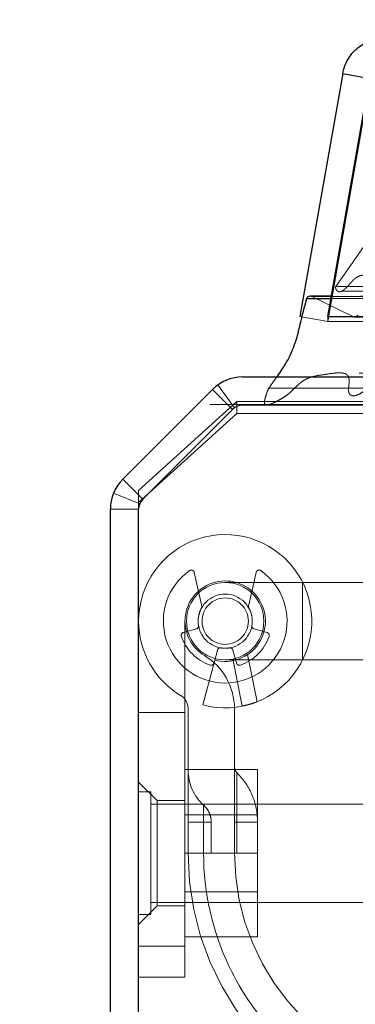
# Model space of a CAD drawing. Header units: inches. Extents: x 0.2 to 10.8, y 0.2 to 8.2.
# Tile 6 of 123: x 2.8275 to 2.8987, y 1.8731 to 2.0819. Entities that reach past the tile are written whole.
import ezdxf

# ---------------------------------------------------------------- set-up
doc = ezdxf.new("R2010")
doc.units = ezdxf.units.IN
doc.header["$MEASUREMENT"] = 0
doc.linetypes.add('HIDDEN', pattern=[0.07500000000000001, 0.05, -0.025])
doc.layers.add('DIMENSIONS', color=140, linetype='Continuous')
doc.styles.add('SLDTEXTSTYLE0', font='TXT', dxfattribs={"width": 0.7})
doc.dimstyles.new('SLDDIMSTYLE1', dxfattribs={"dimtxt": 0.0849609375, "dimasz": 0.13, "dimexe": 0, "dimexo": 0.0625, "dimgap": 0.021240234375, "dimtad": 0, "dimtih": 1, "dimtoh": 1, "dimlfac": 12, "dimrnd": 1e-09, "dimzin": 12, "dimdsep": 46, "dimtxsty": 'SLDTEXTSTYLE0', "dimsah": 1, "dimcen": 0.09, "dimadec": 0, "dimazin": 3, "dimtfac": 1, "dimtmove": 0, "dimatfit": 0, "dimfxl": 0, "dimfrac": 2, "dimtolj": 1, "dimtzin": 12, "dimarcsym": 0})

# ---------------------------------------------------------------- blocks, each defined once
blk = doc.blocks.new('_D_23')
at = {"layer": 'DIMENSIONS'}
for p, q in [((2.729267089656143, 2.006167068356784), (2.729267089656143, 2.256167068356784)), ((2.824831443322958, 2.006167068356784), (2.604267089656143, 2.006167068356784)), ((2.872309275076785, 1.846111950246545), (2.604267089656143, 1.846111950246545)), ((2.729267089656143, 1.618138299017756), (2.729267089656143, 1.846111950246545)), ((2.198699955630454, 1.618138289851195), (2.170169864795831, 1.618138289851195)), ((2.170169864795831, 1.618138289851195), (2.170169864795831, 1.483107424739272)), ((2.451169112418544, 1.618138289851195), (2.479699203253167, 1.618138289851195)), ((2.479699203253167, 1.618138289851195), (2.479699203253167, 1.483107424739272)), ((2.604361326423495, 1.618138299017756), (2.729267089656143, 1.618138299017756)), ((2.170169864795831, 1.483107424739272), (2.198699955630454, 1.483107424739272)), ((2.479699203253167, 1.483107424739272), (2.451169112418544, 1.483107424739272))]:
    blk.add_line(p, q, dxfattribs=at)
for points in [[(2.729267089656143, 2.006167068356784), (2.749267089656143, 2.136167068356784), (2.709267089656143, 2.136167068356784)], [(2.729267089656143, 1.846111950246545), (2.709267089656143, 1.716111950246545), (2.749267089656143, 1.716111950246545)]]:
    blk.add_solid(points, dxfattribs=at)
at = {"layer": 'DIMENSIONS', "char_height": 0.08333333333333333, "attachment_point": 1, "style": 'SLDTEXTSTYLE0'}
for s, insert in [('1.92', (2.198699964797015, 1.744580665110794)), ('48.8', (2.198699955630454, 1.590529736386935))]:
    blk.add_mtext(s, dxfattribs=dict(at, insert=insert))

msp = doc.modelspace()

# ---------------------------------------------------------------- linework, layer by layer
at = {"color": 7, "linetype": 'Continuous', "lineweight": 25}
for p, q in [((2.896055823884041, 2.070491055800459), (2.886971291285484, 2.018970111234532)), ((2.892889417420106, 2.018970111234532), (2.901973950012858, 2.070491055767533)), ((2.896055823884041, 2.070491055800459), (2.901795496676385, 2.069478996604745)), ((2.8936493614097, 2.023279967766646), (2.889148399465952, 2.023279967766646)), ((2.888380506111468, 2.022770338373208), (2.893559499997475, 2.022770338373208)), ((2.892889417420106, 2.018970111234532), (2.892889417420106, 2.018896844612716)), ((2.892889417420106, 2.018970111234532), (4.800580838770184, 2.018970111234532)), ((2.87483144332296, 2.006167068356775), (2.94783880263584, 2.006167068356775)), ((2.849391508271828, 1.984455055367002), (2.868467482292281, 2.003531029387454)), ((2.947831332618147, 2.000167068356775), (2.874828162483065, 2.000167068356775)), ((2.872709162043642, 1.999289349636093), (2.85363318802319, 1.98021337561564)), ((2.846755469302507, 1.348500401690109), (2.846755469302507, 1.978091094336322)), ((2.852755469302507, 1.345500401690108), (2.852755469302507, 1.978094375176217))]:
    msp.add_line(p, q, dxfattribs=at)
at = {"color": 7, "linetype": 'HIDDEN', "lineweight": 18}
for p, q in [((2.901964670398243, 2.069449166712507), (2.892880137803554, 2.017928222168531)), ((2.892889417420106, 2.017928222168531), (2.901973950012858, 2.069449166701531)), ((2.904448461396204, 2.039423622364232), (2.89458236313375, 2.025333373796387)), ((2.894582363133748, 2.02533337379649), (4.798887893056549, 2.025333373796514)), ((2.88951370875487, 2.023195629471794), (4.803956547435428, 2.023195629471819)), ((2.898332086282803, 2.018894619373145), (2.88951370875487, 2.023195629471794)), ((2.88951370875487, 2.023195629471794), (4.803956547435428, 2.023195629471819)), ((4.799820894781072, 2.02327996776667), (2.8936493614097, 2.023279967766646)), ((2.895888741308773, 2.024384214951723), (2.895901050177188, 2.024384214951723)), ((2.895901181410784, 2.024384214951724), (4.797567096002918, 2.024384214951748)), ((2.893559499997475, 2.022770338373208), (4.799910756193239, 2.022770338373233)), ((2.886971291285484, 2.018970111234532), (2.892880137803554, 2.017928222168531)), ((2.892889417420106, 2.018896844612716), (2.892889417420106, 2.017928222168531)), ((2.898332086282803, 2.018894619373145), (4.795138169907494, 2.01889461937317)), ((2.898541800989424, 2.018867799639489), (4.794928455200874, 2.018867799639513)), ((2.892889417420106, 2.017928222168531), (4.800580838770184, 2.017928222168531)), ((2.873077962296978, 1.999601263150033), (2.869571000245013, 2.004469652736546)), ((2.882065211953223, 2.006167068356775), (2.880377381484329, 2.003785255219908)), ((2.8727101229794, 1.999288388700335), (2.868467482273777, 2.00353102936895)), ((2.880377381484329, 2.003785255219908), (2.94783880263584, 2.003785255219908)), ((2.852755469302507, 1.98208922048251), (2.873588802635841, 2.000970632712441)), ((2.867834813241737, 2.000349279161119), (2.880938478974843, 2.000349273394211)), ((2.873588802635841, 2.000970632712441), (2.873588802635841, 1.998434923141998)), ((2.873588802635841, 2.000970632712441), (2.950255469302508, 2.000970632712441)), ((2.880938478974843, 2.000349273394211), (2.94783880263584, 2.000349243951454)), ((2.873588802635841, 1.998434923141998), (2.852755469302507, 1.979553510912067)), ((2.853634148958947, 1.980212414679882), (2.872710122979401, 1.999288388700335)), ((2.873588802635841, 1.998434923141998), (2.949249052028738, 1.998434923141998)), ((2.853634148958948, 1.980212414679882), (2.849391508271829, 1.984455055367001)), ((2.852983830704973, 1.979239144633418), (2.847440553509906, 1.981535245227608)), ((2.852755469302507, 1.979553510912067), (2.852755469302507, 1.98208922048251)), ((2.852755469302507, 1.978094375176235), (2.852755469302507, 1.979553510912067)), ((2.852755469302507, 1.978091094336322), (2.846755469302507, 1.978091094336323)), ((2.866151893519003, 1.957584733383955), (2.864571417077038, 1.964701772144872)), ((2.877684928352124, 1.964701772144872), (2.876104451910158, 1.957584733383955)), ((2.887532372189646, 1.962581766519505), (2.871128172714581, 1.962581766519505)), ((2.887532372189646, 1.946177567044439), (2.887532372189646, 1.962581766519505)), ((2.887532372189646, 1.946177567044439), (2.887532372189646, 1.962581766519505)), ((2.887532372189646, 1.946177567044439), (2.887532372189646, 1.962581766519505)), ((2.915419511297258, 1.962581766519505), (2.887532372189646, 1.962581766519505)), ((2.862597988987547, 1.954379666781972), (2.862597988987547, 1.885482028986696)), ((2.862277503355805, 1.952008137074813), (2.864981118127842, 1.952732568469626)), ((2.87727522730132, 1.952732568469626), (2.879978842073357, 1.952008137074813)), ((2.869481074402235, 1.948232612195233), (2.868756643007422, 1.945528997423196)), ((2.87349970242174, 1.945528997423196), (2.872775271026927, 1.948232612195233)), ((2.871128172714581, 1.946177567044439), (2.887532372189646, 1.946177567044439)), ((2.87280374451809, 1.946015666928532), (2.874737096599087, 1.936364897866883)), ((2.87589177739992, 1.947303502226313), (2.877896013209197, 1.937298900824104)), ((2.877896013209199, 1.937298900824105), (2.875891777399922, 1.947303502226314)), ((2.87589177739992, 1.947303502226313), (2.877896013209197, 1.937298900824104)), ((2.877896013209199, 1.937298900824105), (2.875891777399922, 1.947303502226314)), ((2.87589177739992, 1.947303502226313), (2.877896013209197, 1.937298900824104)), ((2.877896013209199, 1.937298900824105), (2.875891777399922, 1.947303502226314)), ((2.887532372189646, 1.946177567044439), (2.915419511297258, 1.946177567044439)), ((2.86875664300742, 1.945528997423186), (2.866372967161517, 1.9366329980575)), ((2.86325415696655, 1.935820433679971), (2.86325415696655, 1.905167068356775)), ((2.873096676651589, 1.905167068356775), (2.873096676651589, 1.935820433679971)), ((2.862597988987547, 1.934992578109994), (2.852755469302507, 1.934992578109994)), ((2.862597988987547, 1.922917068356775), (2.878014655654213, 1.922917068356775)), ((2.878014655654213, 1.905167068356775), (2.878014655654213, 1.922917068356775)), ((2.856692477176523, 1.91632192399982), (2.852755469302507, 1.920258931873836)), ((2.855359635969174, 1.918187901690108), (2.852755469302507, 1.918187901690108)), ((2.855359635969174, 1.905167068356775), (2.855359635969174, 1.918187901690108)), ((2.904838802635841, 1.915583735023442), (2.855359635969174, 1.915583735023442)), ((2.856692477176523, 1.91632192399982), (2.856692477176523, 1.89401221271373)), ((2.862597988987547, 1.91632192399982), (2.856692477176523, 1.91632192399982)), ((2.878014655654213, 1.913329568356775), (2.862597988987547, 1.913329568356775)), ((2.86325415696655, 1.911728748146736), (2.86654100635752, 1.911728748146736)), ((2.86325415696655, 1.911728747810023), (2.86654100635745, 1.911728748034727)), ((2.86325415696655, 1.911728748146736), (2.86654100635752, 1.911728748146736)), ((2.86325415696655, 1.911728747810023), (2.86654100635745, 1.911728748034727)), ((2.86325415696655, 1.911728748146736), (2.86654100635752, 1.911728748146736)), ((2.86325415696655, 1.911728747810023), (2.86654100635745, 1.911728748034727)), ((2.86325415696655, 1.911728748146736), (2.86654100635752, 1.911728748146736)), ((2.86325415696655, 1.911728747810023), (2.86654100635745, 1.911728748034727)), ((2.86325415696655, 1.911728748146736), (2.86654100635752, 1.911728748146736)), ((2.86325415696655, 1.911728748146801), (2.863254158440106, 1.905167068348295)), ((2.86325415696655, 1.911728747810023), (2.86654100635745, 1.911728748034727)), ((2.863254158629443, 1.905167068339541), (2.86325415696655, 1.911728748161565)), ((2.86325415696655, 1.911728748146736), (2.86654100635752, 1.911728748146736)), ((2.86325415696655, 1.911728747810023), (2.86654100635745, 1.911728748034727)), ((2.866541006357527, 1.91172874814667), (2.866541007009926, 1.905167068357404)), ((2.866541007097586, 1.905167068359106), (2.866541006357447, 1.911728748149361)), ((2.866541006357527, 1.91172874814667), (2.866541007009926, 1.905167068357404)), ((2.866541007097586, 1.905167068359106), (2.866541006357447, 1.911728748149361)), ((2.866541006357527, 1.91172874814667), (2.866541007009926, 1.905167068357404)), ((2.866541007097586, 1.905167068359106), (2.866541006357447, 1.911728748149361)), ((2.866541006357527, 1.91172874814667), (2.866541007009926, 1.905167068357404)), ((2.866541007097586, 1.905167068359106), (2.866541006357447, 1.911728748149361)), ((2.866541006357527, 1.91172874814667), (2.866541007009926, 1.905167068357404)), ((2.866541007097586, 1.905167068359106), (2.866541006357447, 1.911728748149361)), ((2.866541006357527, 1.91172874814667), (2.866541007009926, 1.905167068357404)), ((2.866541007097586, 1.905167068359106), (2.866541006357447, 1.911728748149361)), ((2.868175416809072, 1.905167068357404), (2.868175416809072, 1.911728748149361)), ((2.873096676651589, 1.911728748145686), (2.87358779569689, 1.911728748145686)), ((2.873096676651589, 1.911728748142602), (2.873587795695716, 1.911728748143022)), ((2.873096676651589, 1.911728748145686), (2.87358779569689, 1.911728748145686)), ((2.873096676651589, 1.911728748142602), (2.873587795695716, 1.911728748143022)), ((2.873096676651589, 1.911728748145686), (2.87358779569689, 1.911728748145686)), ((2.873096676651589, 1.911728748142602), (2.873587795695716, 1.911728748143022)), ((2.873096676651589, 1.911728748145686), (2.87358779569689, 1.911728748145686)), ((2.873096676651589, 1.911728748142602), (2.873587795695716, 1.911728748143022)), ((2.873096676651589, 1.911728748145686), (2.87358779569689, 1.911728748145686)), ((2.873096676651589, 1.911728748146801), (2.873096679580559, 1.905167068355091)), ((2.873096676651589, 1.911728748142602), (2.873587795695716, 1.911728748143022)), ((2.873096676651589, 1.911728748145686), (2.87358779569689, 1.911728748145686)), ((2.873096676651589, 1.911728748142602), (2.873587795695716, 1.911728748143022)), ((2.873587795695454, 1.911728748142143), (2.873587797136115, 1.905167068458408)), ((2.873587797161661, 1.905167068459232), (2.873587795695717, 1.911728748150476)), ((2.873587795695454, 1.911728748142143), (2.873587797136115, 1.90516706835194)), ((2.873587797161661, 1.905167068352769), (2.873587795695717, 1.911728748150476)), ((2.873587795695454, 1.911728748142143), (2.873587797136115, 1.905167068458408)), ((2.873587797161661, 1.905167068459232), (2.873587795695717, 1.911728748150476)), ((2.873587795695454, 1.911728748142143), (2.873587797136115, 1.90516706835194)), ((2.873587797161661, 1.905167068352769), (2.873587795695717, 1.911728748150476)), ((2.873587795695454, 1.911728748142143), (2.873587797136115, 1.905167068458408)), ((2.873587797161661, 1.905167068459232), (2.873587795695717, 1.911728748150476)), ((2.873587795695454, 1.911728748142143), (2.873587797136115, 1.90516706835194)), ((2.873587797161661, 1.905167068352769), (2.873587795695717, 1.911728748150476)), ((2.878013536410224, 1.905167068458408), (2.878013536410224, 1.911728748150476)), ((2.855359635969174, 1.892146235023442), (2.855359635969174, 1.905167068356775)), ((2.862597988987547, 1.905167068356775), (2.878014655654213, 1.905167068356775)), ((2.878014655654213, 1.887417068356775), (2.878014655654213, 1.905167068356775)), ((2.862597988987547, 1.897004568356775), (2.878014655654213, 1.897004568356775)), ((2.852755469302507, 1.890075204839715), (2.856692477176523, 1.89401221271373)), ((2.855359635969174, 1.894750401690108), (2.904838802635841, 1.894750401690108)), ((2.856692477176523, 1.89401221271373), (2.862597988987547, 1.89401221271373)), ((2.852755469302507, 1.892146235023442), (2.855359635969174, 1.892146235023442)), ((2.862597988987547, 1.887417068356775), (2.878014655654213, 1.887417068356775)), ((2.862597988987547, 1.885482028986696), (2.852755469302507, 1.885482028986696)), ((2.852755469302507, 1.885482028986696), (2.862597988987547, 1.885482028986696)), ((2.862597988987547, 1.885482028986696), (2.852755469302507, 1.885482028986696)), ((2.852755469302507, 1.885482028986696), (2.862597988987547, 1.885482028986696)), ((2.862597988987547, 1.885482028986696), (2.852755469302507, 1.885482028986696)), ((2.852755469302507, 1.885482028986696), (2.862597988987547, 1.885482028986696)), ((2.862597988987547, 1.885482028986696), (2.862597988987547, 1.87892034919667)), ((2.862597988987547, 1.87892034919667), (2.852755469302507, 1.87892034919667))]:
    msp.add_line(p, q, dxfattribs=at)
at = {"color": 7, "linetype": 'HIDDEN', "lineweight": 18, "flags": 128}
for points in [[(4.799521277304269, 2.006936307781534), (3.806567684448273, 2.006936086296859), (2.89394253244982, 2.006936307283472)], [(4.79952845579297, 2.006936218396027), (3.924939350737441, 2.006933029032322), (2.893943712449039, 2.006936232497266)]]:
    msp.add_lwpolyline(points, dxfattribs=at)
at = {"color": 7, "linetype": 'HIDDEN', "lineweight": 18}
for radius in [0.008202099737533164, 0.005741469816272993, 0.004921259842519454]:
    msp.add_circle((2.871128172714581, 1.954379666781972), radius, dxfattribs=at)
at = {"color": 7, "linetype": 'Continuous', "lineweight": 25}
for centre, radius, start, end in [((2.88914839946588, 2.022446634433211), 0.0008333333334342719, 89.9999999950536, 157.1422396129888), ((2.87483144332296, 1.997167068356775), 0.009000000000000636, 90, 135.000000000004), ((2.874828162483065, 1.99717034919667), 0.002996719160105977, 90, 135.000000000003), ((2.855755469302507, 1.978091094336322), 0.009000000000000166, 134.999999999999, 180), ((2.855752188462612, 1.978094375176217), 0.002996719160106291, 134.999999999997, 180)]:
    msp.add_arc(centre, radius, start, end, dxfattribs=at)
at = {"color": 7, "linetype": 'HIDDEN', "lineweight": 18}
for centre, radius, start, end in [((2.88914839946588, 2.022446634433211), 0.0008333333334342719, 64.00000000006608, 89.9999999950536), ((2.898541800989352, 2.019701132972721), 0.0008333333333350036, 255.4243750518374, 334.7861857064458), ((2.871128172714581, 1.954379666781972), 0.0183727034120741, 255.0000000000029, 180), ((2.871128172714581, 1.954379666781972), 0.01312335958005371, 125.2609148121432, 54.73908518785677), ((2.863930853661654, 1.964559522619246), 0.0006561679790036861, 12.52046276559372, 125.2609148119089), ((2.878325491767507, 1.964559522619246), 0.0006561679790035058, 54.73908518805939, 167.4795372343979), ((2.871128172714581, 1.954379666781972), 0.008530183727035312, 255.0000000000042, 180), ((2.871128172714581, 1.954379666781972), 0.005741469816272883, 151.3967362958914, 189.1131578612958), ((2.86551133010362, 1.95744248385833), 0.0006561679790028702, 331.3967362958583, 12.52046276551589), ((2.876745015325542, 1.95744248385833), 0.0006561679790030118, 167.4795372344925, 208.6032637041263), ((2.871128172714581, 1.954379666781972), 0.005741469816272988, 350.8868421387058, 28.60326370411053), ((2.871128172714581, 1.954379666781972), 0.01837270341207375, 180, 238.9924169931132), ((2.871128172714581, 1.954379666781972), 0.008530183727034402, 180.0000000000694, 238.9924169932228), ((2.864811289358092, 1.953366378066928), 0.0006561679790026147, 284.9999999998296, 9.113157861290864), ((2.87744505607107, 1.953366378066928), 0.0006561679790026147, 170.8868421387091, 255.0000000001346), ((2.862447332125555, 1.95137432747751), 0.0006561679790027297, 104.9999999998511, 199.0960437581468), ((2.871128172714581, 1.954379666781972), 0.009842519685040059, 199.0960437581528, 250.9039562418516), ((2.871128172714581, 1.954379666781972), 0.009842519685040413, 289.0960437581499, 340.9039562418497), ((2.879809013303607, 1.95137432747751), 0.000656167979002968, 340.9039562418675, 75.00000000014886), ((2.870114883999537, 1.948062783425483), 0.0006561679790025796, 80.88684213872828, 165.0000000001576), ((2.871128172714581, 1.954379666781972), 0.005741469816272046, 260.8868421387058, 279.1131578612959), ((2.872141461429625, 1.948062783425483), 0.0006561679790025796, 14.99999999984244, 99.11315786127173), ((2.859973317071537, 1.935820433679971), 0.01312335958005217, 0, 58.99241699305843), ((2.868122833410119, 1.945698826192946), 0.0006561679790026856, 250.9039562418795, 345.0000000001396), ((2.874133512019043, 1.945698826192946), 0.0006561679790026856, 194.999999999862, 289.0960437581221), ((2.859973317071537, 1.935820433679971), 0.003280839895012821, 0, 58.9924169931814), ((2.874737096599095, 1.923443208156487), 0.001640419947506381, 180, 225.5237275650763), ((2.873096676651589, 1.922732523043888), 0.009842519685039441, 180, 228.2366022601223), ((2.922309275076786, 1.905167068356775), 0.05905511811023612, 180, 0), ((2.922309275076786, 1.905167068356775), 0.04921259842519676, 180, 0)]:
    msp.add_arc(centre, radius, start, end, dxfattribs=at)
at = {"color": 7, "linetype": 'Continuous', "lineweight": 25}
for points, knots in [([(2.896055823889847, 2.070491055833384), (2.896237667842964, 2.071522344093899), (2.896601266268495, 2.072521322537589), (2.897648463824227, 2.074335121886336), (2.898331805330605, 2.075149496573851), (2.899936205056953, 2.076495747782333), (2.900856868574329, 2.077027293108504), (2.902824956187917, 2.077743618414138), (2.903871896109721, 2.07792822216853), (2.904919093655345, 2.07792822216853)], [0, 0, 0, 0, 0.25, 0.25, 0.5, 0.5, 0.75, 0.75, 1, 1, 1, 1]), ([(2.888380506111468, 2.022770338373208), (2.888052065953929, 2.02155482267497), (2.887628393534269, 2.019986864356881), (2.886767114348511, 2.016450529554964), (2.885838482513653, 2.012285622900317), (2.883779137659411, 2.008684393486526), (2.882497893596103, 2.006775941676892), (2.88212087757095, 2.006245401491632), (2.882065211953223, 2.006167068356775)], [0, 0, 0, 0, 0.2048192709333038, 0.2642072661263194, 0.5877581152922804, 0.8815774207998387, 0.9825151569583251, 1, 1, 1, 1])]:
    msp.add_open_spline(points, degree=3, knots=knots, dxfattribs=at)
at = {"color": 7, "linetype": 'HIDDEN', "lineweight": 18}
for points, knots in [([(2.894582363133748, 2.02533337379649), (2.894573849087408, 2.025298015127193), (2.894556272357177, 2.025225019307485), (2.894555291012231, 2.025103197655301), (2.894571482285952, 2.024973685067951), (2.894606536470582, 2.024838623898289), (2.894659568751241, 2.024702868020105), (2.894730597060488, 2.024572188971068), (2.894820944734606, 2.024453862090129), (2.894930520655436, 2.024354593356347), (2.895143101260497, 2.024229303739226), (2.895438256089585, 2.024190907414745), (2.895743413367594, 2.024297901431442), (2.89594512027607, 2.024402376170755), (2.896151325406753, 2.024524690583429), (2.896384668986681, 2.024700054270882), (2.896689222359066, 2.024959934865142), (2.89699360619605, 2.025254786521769), (2.897404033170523, 2.025692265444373), (2.897838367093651, 2.026196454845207), (2.898236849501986, 2.026630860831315), (2.898586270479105, 2.02697498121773), (2.898997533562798, 2.027287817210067), (2.899559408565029, 2.027582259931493), (2.900186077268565, 2.027744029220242), (2.900813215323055, 2.027739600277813), (2.901344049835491, 2.027611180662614), (2.901729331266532, 2.027376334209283), (2.901959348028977, 2.027107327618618), (2.90206001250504, 2.02684286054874), (2.902124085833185, 2.026586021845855), (2.902162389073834, 2.026300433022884), (2.90217647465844, 2.025995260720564), (2.902168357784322, 2.025679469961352), (2.902142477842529, 2.025469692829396), (2.902129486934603, 2.025364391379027)], [0, 0, 0, 0, 0.007960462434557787, 0.01643388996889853, 0.02568625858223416, 0.03586289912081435, 0.04696758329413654, 0.05886440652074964, 0.07132524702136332, 0.08434822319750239, 0.09811641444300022, 0.1396729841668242, 0.1713393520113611, 0.1929191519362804, 0.2037700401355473, 0.2380312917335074, 0.2737048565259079, 0.3108655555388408, 0.3494745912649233, 0.4292007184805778, 0.4795781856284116, 0.5010973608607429, 0.5594705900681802, 0.6198861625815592, 0.6826849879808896, 0.7498827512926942, 0.8063629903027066, 0.8476239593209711, 0.8746901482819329, 0.8927151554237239, 0.9120125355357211, 0.9326833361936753, 0.9545444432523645, 0.9771827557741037, 1, 1, 1, 1]), ([(2.880377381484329, 2.003785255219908), (2.88024657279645, 2.003470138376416), (2.880008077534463, 2.002895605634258), (2.879724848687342, 2.002091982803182), (2.879531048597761, 2.001439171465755), (2.87943873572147, 2.000964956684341), (2.879443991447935, 2.000638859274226), (2.87951101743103, 2.000427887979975), (2.879643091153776, 2.000288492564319), (2.879853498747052, 2.000220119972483), (2.880123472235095, 2.000222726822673), (2.880425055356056, 2.000304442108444), (2.880651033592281, 2.000380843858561), (2.880794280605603, 2.000431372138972), (2.880855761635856, 2.000453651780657), (2.880888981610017, 2.000465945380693), (2.880905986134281, 2.000472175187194), (2.88091436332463, 2.000475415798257), (2.880918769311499, 2.000476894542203), (2.880920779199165, 2.000477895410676), (2.880923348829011, 2.000478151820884), (2.880928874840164, 2.000477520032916), (2.880923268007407, 2.000479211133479), (2.880927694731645, 2.000480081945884), (2.880931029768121, 2.000481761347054), (2.880940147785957, 2.000484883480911), (2.880956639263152, 2.000491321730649), (2.880990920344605, 2.000504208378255), (2.881059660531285, 2.000530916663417), (2.88120825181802, 2.000590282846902), (2.881497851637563, 2.000714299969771), (2.882089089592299, 2.000995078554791), (2.882900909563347, 2.001440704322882), (2.883857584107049, 2.002039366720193), (2.884735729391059, 2.002705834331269), (2.885592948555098, 2.003511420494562), (2.886298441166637, 2.00422816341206), (2.886957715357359, 2.004817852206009), (2.887545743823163, 2.005262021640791), (2.888398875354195, 2.005789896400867), (2.889940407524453, 2.006369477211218), (2.891873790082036, 2.006602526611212), (2.893797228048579, 2.006936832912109), (2.895150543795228, 2.007071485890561), (2.896046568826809, 2.007006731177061), (2.896580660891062, 2.006871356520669), (2.896900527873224, 2.006695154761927), (2.897158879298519, 2.006453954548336), (2.897330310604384, 2.006111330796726), (2.897418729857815, 2.00564832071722), (2.89742386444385, 2.005148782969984), (2.897389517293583, 2.004650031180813), (2.897353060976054, 2.004163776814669), (2.897298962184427, 2.003748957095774), (2.897275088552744, 2.003397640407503), (2.897303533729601, 2.003113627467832), (2.897368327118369, 2.002835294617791), (2.897473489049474, 2.002581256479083), (2.897591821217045, 2.00239536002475), (2.897811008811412, 2.002256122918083), (2.898137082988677, 2.002159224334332), (2.898628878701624, 2.00217994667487), (2.899142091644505, 2.002317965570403), (2.899835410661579, 2.002624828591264), (2.900627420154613, 2.00317312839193), (2.901433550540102, 2.004033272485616), (2.902081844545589, 2.00514115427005), (2.90258312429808, 2.006270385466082), (2.903089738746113, 2.007317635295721), (2.903524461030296, 2.008074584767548), (2.904053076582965, 2.008850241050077), (2.904753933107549, 2.009644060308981), (2.905707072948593, 2.010346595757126), (2.906618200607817, 2.010558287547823), (2.907252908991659, 2.010351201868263), (2.907591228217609, 2.010138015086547), (2.90786498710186, 2.009805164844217), (2.908137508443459, 2.009291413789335), (2.908441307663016, 2.008675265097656), (2.908780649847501, 2.008088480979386), (2.90924068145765, 2.007357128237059), (2.909829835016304, 2.006489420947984), (2.910576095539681, 2.0055502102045), (2.911348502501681, 2.00472454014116), (2.912139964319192, 2.004037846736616), (2.912812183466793, 2.003626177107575), (2.913331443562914, 2.003432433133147), (2.913682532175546, 2.003354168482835), (2.914042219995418, 2.003328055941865), (2.914405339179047, 2.003386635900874), (2.914699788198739, 2.00352812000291), (2.914895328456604, 2.003720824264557), (2.914985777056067, 2.003904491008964), (2.91504883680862, 2.0041362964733), (2.915085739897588, 2.004408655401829), (2.915097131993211, 2.004776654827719), (2.915080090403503, 2.005193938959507), (2.915040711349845, 2.005624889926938), (2.914946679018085, 2.005960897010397), (2.914853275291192, 2.006367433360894), (2.91472662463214, 2.006988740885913), (2.914559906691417, 2.007780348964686), (2.91441267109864, 2.008580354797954), (2.914349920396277, 2.009218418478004), (2.914356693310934, 2.009741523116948), (2.914500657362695, 2.010188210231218), (2.91476343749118, 2.010414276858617), (2.915018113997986, 2.0104876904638), (2.915244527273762, 2.010501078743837), (2.915553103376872, 2.010467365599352), (2.916085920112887, 2.010346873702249), (2.917087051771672, 2.009999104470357), (2.91846260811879, 2.009396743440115), (2.920022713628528, 2.00845921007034), (2.921510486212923, 2.00723388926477), (2.922635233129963, 2.006059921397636), (2.923431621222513, 2.005186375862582), (2.923874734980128, 2.004740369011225), (2.924247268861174, 2.004424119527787), (2.924608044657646, 2.004197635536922), (2.92500838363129, 2.004063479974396), (2.925423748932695, 2.00408142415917), (2.925812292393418, 2.0042127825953), (2.926143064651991, 2.004402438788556), (2.9263878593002, 2.00463387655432), (2.926563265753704, 2.004931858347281), (2.926670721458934, 2.005255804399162), (2.926721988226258, 2.005634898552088), (2.926666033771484, 2.006113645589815), (2.926527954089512, 2.006715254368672), (2.926295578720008, 2.00743496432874), (2.92608797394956, 2.007936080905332), (2.925975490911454, 2.00820759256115)], [0, 0, 0, 0, 0.0116532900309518, 0.02124671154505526, 0.02861401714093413, 0.03428376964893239, 0.03666763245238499, 0.03892467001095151, 0.04123664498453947, 0.04398906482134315, 0.04869160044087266, 0.05336870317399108, 0.05762618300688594, 0.0591644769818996, 0.06004022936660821, 0.06049042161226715, 0.06071680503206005, 0.06083009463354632, 0.06088673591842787, 0.06091505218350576, 0.06093505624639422, 0.06097527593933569, 0.06101933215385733, 0.06104763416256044, 0.0611042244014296, 0.06121735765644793, 0.0614434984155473, 0.06189578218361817, 0.06280440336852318, 0.06467023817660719, 0.06885553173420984, 0.0764653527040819, 0.09276299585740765, 0.1080560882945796, 0.1236898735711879, 0.1375968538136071, 0.1541482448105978, 0.1630297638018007, 0.1730018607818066, 0.1840218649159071, 0.2048918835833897, 0.2441245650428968, 0.2718145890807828, 0.2921907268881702, 0.305368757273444, 0.3118250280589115, 0.3169408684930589, 0.3208133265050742, 0.3252527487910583, 0.3302433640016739, 0.3358749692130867, 0.3410717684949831, 0.3462515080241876, 0.3514862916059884, 0.3544531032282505, 0.3574540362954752, 0.3605364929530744, 0.3636756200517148, 0.3667721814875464, 0.3686543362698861, 0.3737792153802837, 0.3820490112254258, 0.3908063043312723, 0.3972562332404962, 0.4147263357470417, 0.4303445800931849, 0.4421578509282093, 0.4609961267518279, 0.4723165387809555, 0.4826406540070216, 0.4920528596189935, 0.5066573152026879, 0.52267170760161, 0.5400901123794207, 0.5470991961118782, 0.5517576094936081, 0.5564244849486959, 0.5637515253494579, 0.5720808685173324, 0.5800963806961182, 0.587897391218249, 0.603425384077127, 0.6183794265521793, 0.6328315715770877, 0.6468332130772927, 0.6602742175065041, 0.6657064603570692, 0.6711349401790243, 0.6765559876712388, 0.6820430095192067, 0.6877433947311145, 0.6898733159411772, 0.6921985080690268, 0.6948423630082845, 0.6978115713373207, 0.701026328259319, 0.7065498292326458, 0.7111484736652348, 0.7149020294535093, 0.7178007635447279, 0.7246803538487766, 0.7355533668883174, 0.7442119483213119, 0.7510057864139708, 0.7560475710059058, 0.7607824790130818, 0.7658395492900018, 0.769260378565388, 0.7726627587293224, 0.7760931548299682, 0.7828299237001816, 0.7970503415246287, 0.8225293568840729, 0.8479114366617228, 0.8735992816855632, 0.8997364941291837, 0.9107045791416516, 0.9188468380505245, 0.9242055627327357, 0.9304673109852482, 0.936600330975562, 0.9427713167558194, 0.9491803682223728, 0.9540655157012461, 0.9584655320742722, 0.9625400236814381, 0.9663399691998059, 0.9697570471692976, 0.974704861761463, 0.981513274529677, 0.9899836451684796, 0.9999999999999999, 0.9999999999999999, 0.9999999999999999, 0.9999999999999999]), ([(2.877896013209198, 1.937298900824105), (2.877491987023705, 1.937138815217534), (2.877089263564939, 1.936996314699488), (2.876328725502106, 1.936753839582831), (2.87597584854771, 1.936655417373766), (2.87538575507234, 1.93650448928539), (2.875145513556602, 1.936450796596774), (2.874823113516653, 1.93638158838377), (2.874737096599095, 1.93636489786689), (2.874737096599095, 1.93636489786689)], [0, 0, 0, 0, 0.25, 0.25, 0.5, 0.5, 0.75, 0.75, 1, 1, 1, 1]), ([(2.873587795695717, 1.911728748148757), (2.873587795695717, 1.914500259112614), (2.873587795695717, 1.918597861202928), (2.873587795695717, 1.921723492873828), (2.873587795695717, 1.922547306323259), (2.873587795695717, 1.921723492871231), (2.873587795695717, 1.918597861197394), (2.873587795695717, 1.914500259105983), (2.873587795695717, 1.911728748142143)], [6.283185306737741, 6.283185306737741, 6.283185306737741, 6.283185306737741, 7.068583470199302, 7.461282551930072, 7.853981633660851, 8.24668071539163, 8.63937979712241, 9.42477796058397, 9.42477796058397, 9.42477796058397, 9.42477796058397]), ([(2.873587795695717, 1.911728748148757), (2.873587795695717, 1.914500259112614), (2.873587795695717, 1.918597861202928), (2.873587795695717, 1.921723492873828), (2.873587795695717, 1.922547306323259), (2.873587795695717, 1.921723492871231), (2.873587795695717, 1.918597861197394), (2.873587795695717, 1.914500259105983), (2.873587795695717, 1.911728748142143)], [6.283185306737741, 6.283185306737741, 6.283185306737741, 6.283185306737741, 7.068583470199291, 7.46128255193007, 7.85398163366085, 8.24668071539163, 8.6393797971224, 9.42477796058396, 9.42477796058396, 9.42477796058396, 9.42477796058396]), ([(2.873587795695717, 1.911728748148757), (2.873587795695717, 1.914500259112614), (2.873587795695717, 1.918597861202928), (2.873587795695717, 1.921723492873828), (2.873587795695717, 1.922547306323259), (2.873587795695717, 1.921723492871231), (2.873587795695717, 1.918597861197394), (2.873587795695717, 1.914500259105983), (2.873587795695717, 1.911728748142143)], [6.283185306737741, 6.283185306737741, 6.283185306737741, 6.283185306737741, 7.068583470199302, 7.461282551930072, 7.853981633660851, 8.24668071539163, 8.63937979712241, 9.42477796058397, 9.42477796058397, 9.42477796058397, 9.42477796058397]), ([(2.873587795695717, 1.911728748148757), (2.873587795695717, 1.914500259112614), (2.873587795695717, 1.918597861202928), (2.873587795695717, 1.921723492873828), (2.873587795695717, 1.922547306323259), (2.873587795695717, 1.921723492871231), (2.873587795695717, 1.918597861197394), (2.873587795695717, 1.914500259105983), (2.873587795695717, 1.911728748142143)], [6.283185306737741, 6.283185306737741, 6.283185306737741, 6.283185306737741, 7.068583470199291, 7.46128255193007, 7.85398163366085, 8.24668071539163, 8.6393797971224, 9.42477796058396, 9.42477796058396, 9.42477796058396, 9.42477796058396]), ([(2.873587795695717, 1.911728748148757), (2.873587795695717, 1.914500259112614), (2.873587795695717, 1.918597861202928), (2.873587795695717, 1.921723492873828), (2.873587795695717, 1.922547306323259), (2.873587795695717, 1.921723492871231), (2.873587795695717, 1.918597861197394), (2.873587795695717, 1.914500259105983), (2.873587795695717, 1.911728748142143)], [6.283185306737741, 6.283185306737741, 6.283185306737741, 6.283185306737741, 7.068583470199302, 7.461282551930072, 7.853981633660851, 8.24668071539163, 8.63937979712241, 9.42477796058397, 9.42477796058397, 9.42477796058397, 9.42477796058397]), ([(2.873587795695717, 1.911728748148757), (2.873587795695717, 1.914500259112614), (2.873587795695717, 1.918597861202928), (2.873587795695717, 1.921723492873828), (2.873587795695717, 1.922547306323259), (2.873587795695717, 1.921723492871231), (2.873587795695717, 1.918597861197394), (2.873587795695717, 1.914500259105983), (2.873587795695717, 1.911728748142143)], [6.283185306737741, 6.283185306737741, 6.283185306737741, 6.283185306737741, 7.068583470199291, 7.46128255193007, 7.85398163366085, 8.24668071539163, 8.6393797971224, 9.42477796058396, 9.42477796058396, 9.42477796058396, 9.42477796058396]), ([(2.878013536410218, 1.911728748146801), (2.877958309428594, 1.912707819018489), (2.877847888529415, 1.914665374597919), (2.876943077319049, 1.917479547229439), (2.875564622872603, 1.920093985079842), (2.874246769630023, 1.9215464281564), (2.873587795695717, 1.922272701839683)], [0, 0, 0, 0, 0.2500292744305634, 0.4999088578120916, 0.7499364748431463, 0.9999999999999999, 0.9999999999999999, 0.9999999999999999, 0.9999999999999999]), ([(2.866541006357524, 1.911728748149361), (2.866541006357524, 1.912208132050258), (2.866541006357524, 1.912687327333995), (2.866541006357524, 1.913573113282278), (2.866541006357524, 1.91397935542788), (2.866541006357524, 1.914657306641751), (2.866541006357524, 1.914928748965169), (2.866541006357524, 1.915295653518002), (2.866541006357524, 1.915390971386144), (2.866541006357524, 1.915390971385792), (2.866541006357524, 1.915295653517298), (2.866541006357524, 1.914928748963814), (2.866541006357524, 1.914657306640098), (2.866541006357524, 1.913979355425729), (2.866541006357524, 1.913573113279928), (2.866541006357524, 1.912687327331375), (2.866541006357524, 1.912208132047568), (2.866541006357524, 1.91172874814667)], [0, 0, 0, 0, 0.125, 0.125, 0.25, 0.25, 0.375, 0.375, 0.5, 0.5, 0.625, 0.625, 0.75, 0.75, 0.875, 0.875, 1, 1, 1, 1]), ([(2.866541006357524, 1.911728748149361), (2.866541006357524, 1.912208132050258), (2.866541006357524, 1.912687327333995), (2.866541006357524, 1.913573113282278), (2.866541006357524, 1.91397935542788), (2.866541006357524, 1.914657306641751), (2.866541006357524, 1.914928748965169), (2.866541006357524, 1.915295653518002), (2.866541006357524, 1.915390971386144), (2.866541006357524, 1.915390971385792), (2.866541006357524, 1.915295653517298), (2.866541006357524, 1.914928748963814), (2.866541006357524, 1.914657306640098), (2.866541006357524, 1.913979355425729), (2.866541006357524, 1.913573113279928), (2.866541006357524, 1.912687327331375), (2.866541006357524, 1.912208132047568), (2.866541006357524, 1.91172874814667)], [0, 0, 0, 0, 0.125, 0.125, 0.25, 0.25, 0.375, 0.375, 0.5, 0.5, 0.625, 0.625, 0.75, 0.75, 0.875, 0.875, 1, 1, 1, 1]), ([(2.866541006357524, 1.911728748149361), (2.866541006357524, 1.912208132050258), (2.866541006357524, 1.912687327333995), (2.866541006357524, 1.913573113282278), (2.866541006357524, 1.91397935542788), (2.866541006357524, 1.914657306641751), (2.866541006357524, 1.914928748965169), (2.866541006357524, 1.915295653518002), (2.866541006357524, 1.915390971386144), (2.866541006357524, 1.915390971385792), (2.866541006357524, 1.915295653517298), (2.866541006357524, 1.914928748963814), (2.866541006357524, 1.914657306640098), (2.866541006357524, 1.913979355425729), (2.866541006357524, 1.913573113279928), (2.866541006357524, 1.912687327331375), (2.866541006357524, 1.912208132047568), (2.866541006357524, 1.91172874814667)], [0, 0, 0, 0, 0.125, 0.125, 0.25, 0.25, 0.375, 0.375, 0.5, 0.5, 0.625, 0.625, 0.75, 0.75, 0.875, 0.875, 1, 1, 1, 1]), ([(2.866541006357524, 1.911728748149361), (2.866541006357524, 1.912208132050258), (2.866541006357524, 1.912687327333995), (2.866541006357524, 1.913573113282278), (2.866541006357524, 1.91397935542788), (2.866541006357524, 1.914657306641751), (2.866541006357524, 1.914928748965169), (2.866541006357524, 1.915295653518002), (2.866541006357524, 1.915390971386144), (2.866541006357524, 1.915390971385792), (2.866541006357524, 1.915295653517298), (2.866541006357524, 1.914928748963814), (2.866541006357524, 1.914657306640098), (2.866541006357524, 1.913979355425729), (2.866541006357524, 1.913573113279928), (2.866541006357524, 1.912687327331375), (2.866541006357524, 1.912208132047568), (2.866541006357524, 1.91172874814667)], [0, 0, 0, 0, 0.125, 0.125, 0.25, 0.25, 0.375, 0.375, 0.5, 0.5, 0.625, 0.625, 0.75, 0.75, 0.875, 0.875, 1, 1, 1, 1]), ([(2.866541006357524, 1.911728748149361), (2.866541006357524, 1.912208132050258), (2.866541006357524, 1.912687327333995), (2.866541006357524, 1.913573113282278), (2.866541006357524, 1.91397935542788), (2.866541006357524, 1.914657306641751), (2.866541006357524, 1.914928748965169), (2.866541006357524, 1.915295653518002), (2.866541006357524, 1.915390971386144), (2.866541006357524, 1.915390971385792), (2.866541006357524, 1.915295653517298), (2.866541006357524, 1.914928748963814), (2.866541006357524, 1.914657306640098), (2.866541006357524, 1.913979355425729), (2.866541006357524, 1.913573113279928), (2.866541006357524, 1.912687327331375), (2.866541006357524, 1.912208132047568), (2.866541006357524, 1.91172874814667)], [0, 0, 0, 0, 0.125, 0.125, 0.25, 0.25, 0.375, 0.375, 0.5, 0.5, 0.625, 0.625, 0.75, 0.75, 0.875, 0.875, 1, 1, 1, 1]), ([(2.866541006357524, 1.911728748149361), (2.866541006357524, 1.912208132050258), (2.866541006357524, 1.912687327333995), (2.866541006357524, 1.913573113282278), (2.866541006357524, 1.91397935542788), (2.866541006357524, 1.914657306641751), (2.866541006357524, 1.914928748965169), (2.866541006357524, 1.915295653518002), (2.866541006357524, 1.915390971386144), (2.866541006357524, 1.915390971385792), (2.866541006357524, 1.915295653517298), (2.866541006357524, 1.914928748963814), (2.866541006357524, 1.914657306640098), (2.866541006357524, 1.913979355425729), (2.866541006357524, 1.913573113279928), (2.866541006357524, 1.912687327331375), (2.866541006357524, 1.912208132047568), (2.866541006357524, 1.91172874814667)], [0, 0, 0, 0, 0.125, 0.125, 0.25, 0.25, 0.375, 0.375, 0.5, 0.5, 0.625, 0.625, 0.75, 0.75, 0.875, 0.875, 1, 1, 1, 1]), ([(2.868175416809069, 1.911728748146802), (2.868153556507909, 1.912072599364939), (2.868109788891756, 1.912761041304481), (2.86777048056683, 1.913744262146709), (2.867266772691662, 1.91465442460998), (2.866782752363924, 1.915145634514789), (2.866541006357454, 1.915390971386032)], [0, 0, 0, 0, 0.2497858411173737, 0.5001088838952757, 0.7503272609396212, 0.9999999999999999, 0.9999999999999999, 0.9999999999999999, 0.9999999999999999]), ([(2.873587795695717, 1.911728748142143), (2.874247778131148, 1.911728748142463), (2.875567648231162, 1.911728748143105), (2.876930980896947, 1.911728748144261), (2.877732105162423, 1.911728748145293), (2.877834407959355, 1.911728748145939), (2.877868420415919, 1.911728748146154)], [0, 0, 0, 0, 0.2859748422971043, 0.5719086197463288, 0.8576731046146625, 1, 1, 1, 1]), ([(2.877868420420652, 1.911728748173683), (2.87783440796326, 1.911728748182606), (2.877732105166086, 1.911728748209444), (2.876930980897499, 1.911728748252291), (2.875567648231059, 1.911728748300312), (2.874247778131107, 1.911728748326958), (2.873587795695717, 1.911728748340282)], [0, 0, 0, 0, 0.1423268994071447, 0.428091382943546, 0.7140251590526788, 1, 1, 1, 1]), ([(2.873587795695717, 1.911728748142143), (2.874247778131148, 1.911728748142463), (2.875567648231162, 1.911728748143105), (2.876930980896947, 1.911728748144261), (2.877732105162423, 1.911728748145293), (2.877834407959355, 1.911728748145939), (2.877868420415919, 1.911728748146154)], [0, 0, 0, 0, 0.2859748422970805, 0.5719086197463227, 0.8576731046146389, 1, 1, 1, 1]), ([(2.877868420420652, 1.911728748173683), (2.87783440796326, 1.911728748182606), (2.877732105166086, 1.911728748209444), (2.8769309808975, 1.911728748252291), (2.875567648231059, 1.911728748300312), (2.874247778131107, 1.911728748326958), (2.873587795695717, 1.911728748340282)], [0, 0, 0, 0, 0.1423268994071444, 0.4280913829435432, 0.7140251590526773, 1, 1, 1, 1]), ([(2.873587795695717, 1.911728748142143), (2.874247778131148, 1.911728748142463), (2.875567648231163, 1.911728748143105), (2.876930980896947, 1.911728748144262), (2.877732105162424, 1.911728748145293), (2.877834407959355, 1.91172874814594), (2.877868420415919, 1.911728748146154)], [0, 0, 0, 0, 0.2859748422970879, 0.5719086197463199, 0.8576731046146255, 1, 1, 1, 1]), ([(2.877868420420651, 1.911728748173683), (2.87783440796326, 1.911728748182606), (2.877732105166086, 1.911728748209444), (2.8769309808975, 1.911728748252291), (2.875567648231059, 1.911728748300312), (2.874247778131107, 1.911728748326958), (2.873587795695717, 1.911728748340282)], [0, 0, 0, 0, 0.1423268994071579, 0.4280913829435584, 0.714025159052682, 0.9999999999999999, 0.9999999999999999, 0.9999999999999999, 0.9999999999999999]), ([(2.873587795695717, 1.911728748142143), (2.874247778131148, 1.911728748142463), (2.875567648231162, 1.911728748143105), (2.876930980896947, 1.911728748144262), (2.877732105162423, 1.911728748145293), (2.877834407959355, 1.91172874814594), (2.877868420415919, 1.911728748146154)], [0, 0, 0, 0, 0.2859748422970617, 0.5719086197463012, 0.8576731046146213, 1, 1, 1, 1]), ([(2.877868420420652, 1.911728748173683), (2.877834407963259, 1.911728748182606), (2.877732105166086, 1.911728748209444), (2.876930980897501, 1.911728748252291), (2.875567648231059, 1.911728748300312), (2.874247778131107, 1.911728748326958), (2.873587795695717, 1.911728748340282)], [0, 0, 0, 0, 0.1423268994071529, 0.4280913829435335, 0.7140251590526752, 1, 1, 1, 1]), ([(2.873587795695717, 1.911728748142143), (2.874247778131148, 1.911728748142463), (2.875567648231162, 1.911728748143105), (2.876930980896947, 1.911728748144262), (2.877732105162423, 1.911728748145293), (2.877834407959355, 1.91172874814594), (2.877868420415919, 1.911728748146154)], [0, 0, 0, 0, 0.2859748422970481, 0.5719086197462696, 0.8576731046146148, 1, 1, 1, 1]), ([(2.877868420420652, 1.911728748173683), (2.87783440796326, 1.911728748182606), (2.877732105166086, 1.911728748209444), (2.876930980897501, 1.911728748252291), (2.875567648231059, 1.911728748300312), (2.874247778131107, 1.911728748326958), (2.873587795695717, 1.911728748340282)], [0, 0, 0, 0, 0.1423268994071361, 0.4280913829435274, 0.7140251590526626, 1, 1, 1, 1]), ([(2.877941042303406, 1.911728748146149), (2.877952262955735, 1.911811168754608), (2.877973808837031, 1.911969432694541), (2.877996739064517, 1.912033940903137), (2.878011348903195, 1.911964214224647), (2.878012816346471, 1.91180625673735), (2.878013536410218, 1.911728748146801)], [0, 0, 0, 0, 0.2770954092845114, 0.5320782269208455, 0.770394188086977, 1, 1, 1, 1]), ([(2.978078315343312, 1.905167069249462), (2.978087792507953, 1.896896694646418), (2.97480910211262, 1.882484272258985), (2.962132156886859, 1.864361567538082), (2.944469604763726, 1.852373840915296), (2.922309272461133, 1.847912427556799), (2.900148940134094, 1.852373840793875), (2.882486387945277, 1.864361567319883), (2.8698094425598, 1.882484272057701), (2.866530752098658, 1.896896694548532), (2.866540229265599, 1.905167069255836)], [4.712414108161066, 4.712414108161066, 4.712414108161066, 4.712414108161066, 5.15721612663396, 5.48839215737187, 5.88580339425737, 6.28321463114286, 6.68062586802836, 7.07803710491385, 7.40921313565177, 7.854015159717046, 7.854015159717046, 7.854015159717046, 7.854015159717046]), ([(2.978078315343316, 1.905167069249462), (2.978087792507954, 1.896896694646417), (2.974809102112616, 1.88248427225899), (2.962132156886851, 1.864361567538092), (2.944469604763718, 1.852373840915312), (2.922309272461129, 1.847912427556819), (2.900148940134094, 1.852373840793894), (2.88248638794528, 1.864361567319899), (2.869809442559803, 1.882484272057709), (2.866530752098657, 1.896896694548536), (2.866540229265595, 1.905167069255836)], [4.712414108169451, 4.712414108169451, 4.712414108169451, 4.712414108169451, 5.15721612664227, 5.4883921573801, 5.8858033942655, 6.2832146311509, 6.68062586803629, 7.07803710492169, 7.40921313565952, 7.854015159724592, 7.854015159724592, 7.854015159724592, 7.854015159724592]), ([(2.978078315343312, 1.905167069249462), (2.978087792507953, 1.896896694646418), (2.97480910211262, 1.882484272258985), (2.962132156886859, 1.864361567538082), (2.944469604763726, 1.852373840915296), (2.922309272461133, 1.847912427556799), (2.900148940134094, 1.852373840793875), (2.882486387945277, 1.864361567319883), (2.8698094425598, 1.882484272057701), (2.866530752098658, 1.896896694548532), (2.866540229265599, 1.905167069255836)], [4.712414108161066, 4.712414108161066, 4.712414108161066, 4.712414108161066, 5.15721612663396, 5.48839215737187, 5.88580339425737, 6.28321463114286, 6.68062586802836, 7.07803710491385, 7.40921313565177, 7.854015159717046, 7.854015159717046, 7.854015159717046, 7.854015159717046]), ([(2.978078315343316, 1.905167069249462), (2.978087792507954, 1.896896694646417), (2.974809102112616, 1.88248427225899), (2.962132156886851, 1.864361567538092), (2.944469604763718, 1.852373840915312), (2.922309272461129, 1.847912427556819), (2.900148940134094, 1.852373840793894), (2.88248638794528, 1.864361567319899), (2.869809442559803, 1.882484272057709), (2.866530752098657, 1.896896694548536), (2.866540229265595, 1.905167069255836)], [4.712414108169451, 4.712414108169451, 4.712414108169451, 4.712414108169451, 5.15721612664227, 5.4883921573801, 5.8858033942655, 6.2832146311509, 6.68062586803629, 7.07803710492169, 7.40921313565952, 7.854015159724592, 7.854015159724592, 7.854015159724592, 7.854015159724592]), ([(2.978078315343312, 1.905167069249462), (2.978087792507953, 1.896896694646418), (2.97480910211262, 1.882484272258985), (2.962132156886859, 1.864361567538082), (2.944469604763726, 1.852373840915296), (2.922309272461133, 1.847912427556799), (2.900148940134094, 1.852373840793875), (2.882486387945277, 1.864361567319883), (2.8698094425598, 1.882484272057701), (2.866530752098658, 1.896896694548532), (2.866540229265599, 1.905167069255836)], [4.712414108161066, 4.712414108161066, 4.712414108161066, 4.712414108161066, 5.15721612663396, 5.48839215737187, 5.88580339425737, 6.28321463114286, 6.68062586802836, 7.07803710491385, 7.40921313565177, 7.854015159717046, 7.854015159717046, 7.854015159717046, 7.854015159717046]), ([(2.978078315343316, 1.905167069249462), (2.978087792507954, 1.896896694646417), (2.974809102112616, 1.88248427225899), (2.962132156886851, 1.864361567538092), (2.944469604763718, 1.852373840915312), (2.922309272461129, 1.847912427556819), (2.900148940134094, 1.852373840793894), (2.88248638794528, 1.864361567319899), (2.869809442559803, 1.882484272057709), (2.866530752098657, 1.896896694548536), (2.866540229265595, 1.905167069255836)], [4.712414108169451, 4.712414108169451, 4.712414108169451, 4.712414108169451, 5.15721612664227, 5.4883921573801, 5.8858033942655, 6.2832146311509, 6.68062586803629, 7.07803710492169, 7.40921313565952, 7.854015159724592, 7.854015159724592, 7.854015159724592, 7.854015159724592]), ([(2.866540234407, 1.905167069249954), (2.866530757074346, 1.896896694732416), (2.869809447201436, 1.882484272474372), (2.882486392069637, 1.864361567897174), (2.900148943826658, 1.852373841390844), (2.922309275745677, 1.847912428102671), (2.944469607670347, 1.852373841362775), (2.962132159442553, 1.864361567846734), (2.9748091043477, 1.882484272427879), (2.978087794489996, 1.896896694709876), (2.978078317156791, 1.905167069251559)], [4.71236405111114, 4.71236405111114, 4.71236405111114, 4.71236405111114, 5.157166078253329, 5.4883421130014, 5.88575335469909, 6.28316459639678, 6.680575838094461, 7.07798707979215, 7.409163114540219, 7.853965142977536, 7.853965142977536, 7.853965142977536, 7.853965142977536]), ([(2.866540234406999, 1.905167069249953), (2.866530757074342, 1.896896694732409), (2.869809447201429, 1.882484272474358), (2.882486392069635, 1.86436156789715), (2.900148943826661, 1.852373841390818), (2.922309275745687, 1.847912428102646), (2.94446960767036, 1.852373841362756), (2.962132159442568, 1.864361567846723), (2.974809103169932, 1.882484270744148), (2.978087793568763, 1.896896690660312), (2.97807831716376, 1.905167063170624)], [4.712364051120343, 4.712364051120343, 4.712364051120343, 4.712364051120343, 5.15716607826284, 5.488342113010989, 5.885753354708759, 6.28316459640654, 6.68057583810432, 7.077987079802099, 7.40916311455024, 7.853965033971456, 7.853965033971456, 7.853965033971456, 7.853965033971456]), ([(2.866540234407, 1.905167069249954), (2.866530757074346, 1.896896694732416), (2.869809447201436, 1.882484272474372), (2.882486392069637, 1.864361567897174), (2.900148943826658, 1.852373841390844), (2.922309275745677, 1.847912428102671), (2.944469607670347, 1.852373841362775), (2.962132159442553, 1.864361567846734), (2.9748091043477, 1.882484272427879), (2.978087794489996, 1.896896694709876), (2.978078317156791, 1.905167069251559)], [4.71236405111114, 4.71236405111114, 4.71236405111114, 4.71236405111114, 5.157166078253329, 5.4883421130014, 5.88575335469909, 6.28316459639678, 6.680575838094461, 7.07798707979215, 7.409163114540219, 7.853965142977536, 7.853965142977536, 7.853965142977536, 7.853965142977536]), ([(2.866540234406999, 1.905167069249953), (2.866530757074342, 1.896896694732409), (2.869809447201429, 1.882484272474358), (2.882486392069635, 1.86436156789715), (2.900148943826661, 1.852373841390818), (2.922309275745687, 1.847912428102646), (2.94446960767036, 1.852373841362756), (2.962132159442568, 1.864361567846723), (2.974809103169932, 1.882484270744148), (2.978087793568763, 1.896896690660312), (2.97807831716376, 1.905167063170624)], [4.712364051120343, 4.712364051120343, 4.712364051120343, 4.712364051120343, 5.15716607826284, 5.488342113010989, 5.885753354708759, 6.28316459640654, 6.68057583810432, 7.077987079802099, 7.40916311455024, 7.853965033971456, 7.853965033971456, 7.853965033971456, 7.853965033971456]), ([(2.866540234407, 1.905167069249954), (2.866530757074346, 1.896896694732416), (2.869809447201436, 1.882484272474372), (2.882486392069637, 1.864361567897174), (2.900148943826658, 1.852373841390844), (2.922309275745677, 1.847912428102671), (2.944469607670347, 1.852373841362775), (2.962132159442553, 1.864361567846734), (2.9748091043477, 1.882484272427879), (2.978087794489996, 1.896896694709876), (2.978078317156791, 1.905167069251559)], [4.71236405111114, 4.71236405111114, 4.71236405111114, 4.71236405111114, 5.157166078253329, 5.4883421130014, 5.88575335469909, 6.28316459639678, 6.680575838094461, 7.07798707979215, 7.409163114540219, 7.853965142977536, 7.853965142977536, 7.853965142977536, 7.853965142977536]), ([(2.866540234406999, 1.905167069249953), (2.866530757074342, 1.896896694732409), (2.869809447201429, 1.882484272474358), (2.882486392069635, 1.86436156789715), (2.900148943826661, 1.852373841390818), (2.922309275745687, 1.847912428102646), (2.94446960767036, 1.852373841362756), (2.962132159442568, 1.864361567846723), (2.974809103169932, 1.882484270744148), (2.978087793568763, 1.896896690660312), (2.97807831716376, 1.905167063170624)], [4.712364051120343, 4.712364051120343, 4.712364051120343, 4.712364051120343, 5.15716607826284, 5.488342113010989, 5.885753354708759, 6.28316459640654, 6.68057583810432, 7.077987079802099, 7.40916311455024, 7.853965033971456, 7.853965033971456, 7.853965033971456, 7.853965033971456]), ([(2.976320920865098, 1.905180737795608), (2.976067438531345, 1.900819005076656), (2.975565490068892, 1.892181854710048), (2.970936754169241, 1.880430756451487), (2.964587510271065, 1.870762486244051), (2.957293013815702, 1.863488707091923), (2.949908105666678, 1.858353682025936), (2.942984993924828, 1.854969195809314), (2.936695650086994, 1.852864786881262), (2.930431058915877, 1.851522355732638), (2.923385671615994, 1.850858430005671), (2.914977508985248, 1.851279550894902), (2.905401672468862, 1.853385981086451), (2.89513416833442, 1.857854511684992), (2.884944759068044, 1.865252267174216), (2.877622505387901, 1.873982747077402), (2.872941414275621, 1.88250793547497), (2.870212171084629, 1.889828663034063), (2.868460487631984, 1.897474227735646), (2.868315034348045, 1.902680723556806), (2.868245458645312, 1.905171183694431)], [0, 0, 0, 0, 0.07677256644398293, 0.1520258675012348, 0.2197931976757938, 0.2800518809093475, 0.3328037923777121, 0.3780288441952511, 0.4157324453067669, 0.4497021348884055, 0.491022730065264, 0.5404033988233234, 0.5978448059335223, 0.6633181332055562, 0.7368401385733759, 0.8183840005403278, 0.8622633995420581, 0.908156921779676, 0.9560680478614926, 1, 1, 1, 1]), ([(2.966605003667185, 1.905167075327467), (2.966465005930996, 1.902500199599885), (2.966176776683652, 1.897009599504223), (2.963790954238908, 1.888905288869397), (2.959916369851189, 1.88122708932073), (2.954681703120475, 1.874552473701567), (2.948656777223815, 1.869282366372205), (2.9424801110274, 1.865536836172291), (2.936482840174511, 1.863053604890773), (2.93019788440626, 1.861411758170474), (2.92291687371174, 1.860634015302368), (2.914286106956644, 1.861273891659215), (2.904876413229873, 1.86401243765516), (2.895656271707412, 1.869232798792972), (2.887719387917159, 1.87676822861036), (2.881994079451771, 1.885883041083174), (2.878603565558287, 1.895547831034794), (2.878204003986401, 1.902061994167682), (2.878013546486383, 1.905167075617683)], [0, 0, 0, 0, 0.05751766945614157, 0.1184181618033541, 0.1808055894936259, 0.2423015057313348, 0.3003787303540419, 0.3527396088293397, 0.3975898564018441, 0.44010169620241, 0.4926223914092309, 0.5550043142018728, 0.6258121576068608, 0.7025063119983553, 0.7816561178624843, 0.8595679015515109, 0.9330607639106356, 1, 1, 1, 1])]:
    msp.add_open_spline(points, degree=3, knots=knots, dxfattribs=at)
for points in [[(2.868175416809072, 1.911728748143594), (2.868175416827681, 1.911728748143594), (2.86756606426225, 1.911728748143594), (2.86654100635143, 1.911728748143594)], [(2.866541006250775, 1.911728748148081), (2.867566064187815, 1.911728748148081), (2.868175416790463, 1.911728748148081), (2.868175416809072, 1.911728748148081)], [(2.868175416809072, 1.911728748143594), (2.868175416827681, 1.911728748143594), (2.867566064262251, 1.911728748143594), (2.86654100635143, 1.911728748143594)], [(2.866541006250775, 1.911728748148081), (2.867566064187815, 1.911728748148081), (2.868175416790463, 1.911728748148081), (2.868175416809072, 1.911728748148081)], [(2.868175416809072, 1.911728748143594), (2.868175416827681, 1.911728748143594), (2.86756606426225, 1.911728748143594), (2.86654100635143, 1.911728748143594)], [(2.866541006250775, 1.911728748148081), (2.867566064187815, 1.911728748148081), (2.868175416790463, 1.911728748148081), (2.868175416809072, 1.911728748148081)], [(2.868175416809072, 1.911728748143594), (2.868175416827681, 1.911728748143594), (2.867566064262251, 1.911728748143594), (2.86654100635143, 1.911728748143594)], [(2.866541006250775, 1.911728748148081), (2.867566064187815, 1.911728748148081), (2.868175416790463, 1.911728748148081), (2.868175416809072, 1.911728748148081)], [(2.868175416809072, 1.911728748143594), (2.868175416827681, 1.911728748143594), (2.86756606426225, 1.911728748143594), (2.86654100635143, 1.911728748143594)], [(2.866541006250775, 1.911728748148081), (2.867566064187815, 1.911728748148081), (2.868175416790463, 1.911728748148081), (2.868175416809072, 1.911728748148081)], [(2.868175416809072, 1.911728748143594), (2.868175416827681, 1.911728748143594), (2.867566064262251, 1.911728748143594), (2.86654100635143, 1.911728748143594)], [(2.866541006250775, 1.911728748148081), (2.867566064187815, 1.911728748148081), (2.868175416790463, 1.911728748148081), (2.868175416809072, 1.911728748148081)], [(2.873587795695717, 1.911728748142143), (2.874983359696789, 1.911728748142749), (2.87722864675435, 1.911728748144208), (2.878016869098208, 1.911728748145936), (2.878013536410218, 1.911728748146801)], [(2.878013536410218, 1.911728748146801), (2.878016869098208, 1.911728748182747), (2.87722864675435, 1.911728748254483), (2.874983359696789, 1.911728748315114), (2.873587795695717, 1.911728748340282)], [(2.878013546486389, 1.905167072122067), (2.878013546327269, 1.905167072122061), (2.876379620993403, 1.905167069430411), (2.873587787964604, 1.905167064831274)], [(2.878013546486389, 1.905167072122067), (2.878013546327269, 1.905167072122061), (2.876379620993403, 1.905167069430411), (2.873587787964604, 1.905167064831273)], [(2.878013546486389, 1.905167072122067), (2.878013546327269, 1.905167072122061), (2.876379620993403, 1.905167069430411), (2.873587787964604, 1.905167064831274)]]:
    msp.add_open_spline(points, degree=3, dxfattribs=at)

# ---------------------------------------------------------------- dimensions: what is measured, and where the dimension line sits
at = {"layer": 'DIMENSIONS'}
dim = msp.add_linear_dim(base=(2.729267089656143, 2.006167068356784), p1=(2.922309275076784, 1.846111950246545), p2=(2.874831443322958, 2.006167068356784), angle=90.0000000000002, dimstyle='SLDDIMSTYLE1', dxfattribs=at)
dim.commit()
dim.dimension.update_dxf_attribs({"geometry": '_D_23', "text_midpoint": (2.729267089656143, 1.618138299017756), "dimtype": 160})

doc.saveas('drawing.dxf')
